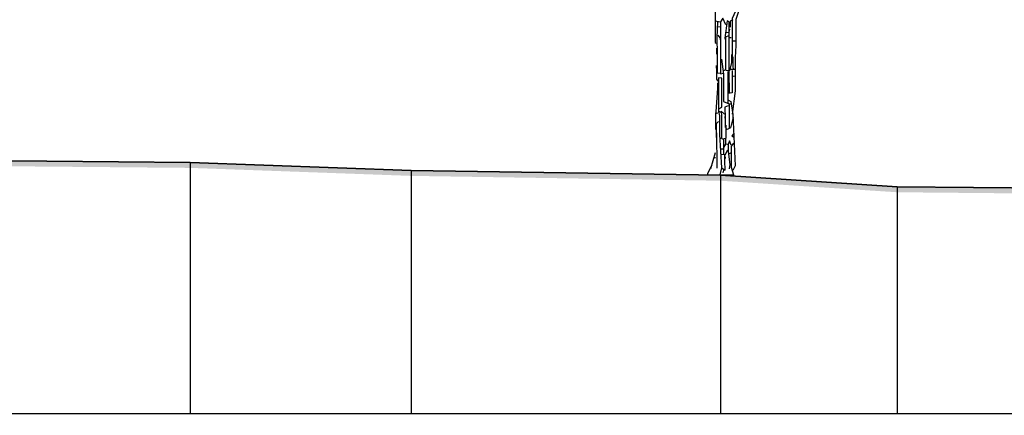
# Model space of a CAD drawing. Header units: metres. Extents: x 184432 to 189351, y 346610 to 348484.
# Tile 19 of 63: x 188931 to 188948, y 348427 to 348434. Entities that reach past the tile are written whole.
import ezdxf

# ---------------------------------------------------------------- set-up
doc = ezdxf.new("R2010")
doc.units = ezdxf.units.M
doc.header["$PDMODE"] = 35
doc.header["$PDSIZE"] = 0.075
for name, color, linetype, lineweight in [('B-ME-GR-BOOM-SD', 90, 'Continuous', 25), ('X-ME-AL-PROFIEL_HUIDIG MAAIVELD-GD', 252, 'Continuous', 0), ('X-XX-AL-DETAIL1-M', 7, 'Continuous', 18), ('X-XX-AL-DWARSPROFIEL_PROFIELLIJN MAAIVELD-GD', 8, 'Continuous', 35)]:
    doc.layers.add(name, color=color, linetype=linetype, lineweight=lineweight)
doc.layers.add('X-ME-AL-PROFIELRASTER-S', color=7, linetype='Continuous')
doc.styles.add('NLCS-ISO-ANNOTATIEF-T18', font='NLCS-ISO.ttf', dxfattribs={"height": 1.8})
doc.dimstyles.new('NLCS-ANNOTATIEF-T18-PIJL_L2_H0', dxfattribs={"dimtxt": 2.5, "dimasz": 1.8, "dimexe": 2, "dimexo": 2, "dimgap": 0.7, "dimtad": 1, "dimzin": 0, "dimdsep": 46, "dimtxsty": 'NLCS-ISO-ANNOTATIEF-T18', "dimcen": 0, "dimdle": 2, "dimclrd": 256, "dimclre": 256, "dimclrt": 10, "dimaunit": 2, "dimadec": 0, "dimazin": 0, "dimtfac": 1, "dimtdec": 3, "dimtofl": 0, "dimtmove": 0, "dimatfit": 3, "dimfxl": 2, "dimfxlon": 1, "dimtfillclr": 256, "dimtolj": 1, "dimtzin": 0, "dimlwd": -1, "dimlwe": -1, "dimarcsym": 0})

# ---------------------------------------------------------------- blocks, each defined once
blk = doc.blocks.new('SAL-PROFIELRASTER_BALK_EIND1-D')
at = {"color": 0, "linetype": 'ByBlock', "lineweight": -2, "flags": 128}
blk.add_lwpolyline([(0, 0), (1, 0)], dxfattribs=at)
blk = doc.blocks.new('SAL-PROFIELRASTER_AANHAAL-D')
at = {"color": 9, "linetype": 'ByBlock', "lineweight": -2, "flags": 128}
blk.add_lwpolyline([(0, 1), (0, 0)], dxfattribs=at)
blk = doc.blocks.new('*D84')
at = {"layer": 'Defpoints', "color": 0, "transparency": 16777216}
for p in [(188917.457, 348444.831), (188917.457, 348426.823), (188943.227, 348426.809)]:
    blk.add_point(p, dxfattribs=at)
at = {"layer": 'X-XX-AL-DETAIL1-M', "transparency": 16777216}
for p, q in [((188917.457, 348443.831), (188917.457, 348445.831)), ((188943.227, 348443.831), (188943.227, 348445.831)), ((188942.327, 348444.831), (188918.357, 348444.831))]:
    blk.add_line(p, q, dxfattribs=at)
for points in [[(188918.357, 348444.981), (188918.357, 348444.681), (188917.457, 348444.831)], [(188942.327, 348444.981), (188942.327, 348444.681), (188943.227, 348444.831)]]:
    blk.add_solid(points, dxfattribs=at)
at = {"layer": 'X-XX-AL-DETAIL1-M', "color": 10, "transparency": 16777216, "insert": (188930.342, 348445.631), "char_height": 0.9, "attachment_point": 5, "style": 'NLCS-ISO-ANNOTATIEF-T18'}
blk.add_mtext('\\A1;Bos', dxfattribs=at)
blk = doc.blocks.new('*D85')
at = {"layer": 'Defpoints', "color": 0, "transparency": 16777216}
for p in [(188943.227, 348444.831), (188948.537, 348430.934), (188943.227, 348426.809)]:
    blk.add_point(p, dxfattribs=at)
at = {"layer": 'X-XX-AL-DETAIL1-M', "transparency": 16777216}
for p, q in [((188943.227, 348443.831), (188943.227, 348445.831)), ((188948.537, 348443.831), (188948.537, 348445.831)), ((188947.637, 348444.831), (188944.127, 348444.831))]:
    blk.add_line(p, q, dxfattribs=at)
for points in [[(188944.127, 348444.981), (188944.127, 348444.681), (188943.227, 348444.831)], [(188947.637, 348444.981), (188947.637, 348444.681), (188948.537, 348444.831)]]:
    blk.add_solid(points, dxfattribs=at)
at = {"layer": 'X-XX-AL-DETAIL1-M', "color": 10, "transparency": 16777216, "insert": (188945.882, 348445.766), "char_height": 0.9, "attachment_point": 5, "style": 'NLCS-ISO-ANNOTATIEF-T18'}
blk.add_mtext('\\A1;Ruigte', dxfattribs=at)
blk = doc.blocks.new('SGR-BOOM_S02_D_ZIJ-D')
at = {"flags": 128}
for points in [[(-0.164, 4.254), (-0.153, 3.876), (-0.153, 3.523), (-0.101, 3.447), (-0.088, 3.498), (-0.088, 3.615), (-0.13, 3.573), (-0.13, 3.22), (-0.084, 2.951), (-0.084, 2.396), (-0.067, 2.388)], [(0.656, 3.901), (0.664, 3.851), (0.504, 3.741), (0.462, 3.464), (0.462, 3.338), (0.294, 2.817), (0.294, 2.346), (0.282, 2.127), (0.282, 1.522), (0.227, 1.101)], [(0.277, 3.035), (0.286, 2.968), (0.227, 2.833), (0.227, 2.472), (0.223, 2.337), (0.223, 2.136), (0.21, 2.136)], [(-0.084, 2.791), (-0.05, 2.783), (0.008, 2.775)], [(-0.042, 2.775), (-0.05, 2.489), (-0.046, 2.186), (-0.046, 1.841), (0.008, 1.85)], [(0.017, 2.682), (-0.034, 2.674)], [(0.109, 2.716), (0.059, 2.842), (0.017, 2.775), (0.017, 2.396), (0.017, 1.925), (0.017, 1.833), (0.067, 1.841)], [(0.177, 1.48), (0.172, 1.867), (0.172, 2.766), (0.135, 2.791), (0.092, 2.48), (0.101, 2.455)], [(0.235, 2.808), (0.189, 2.783), (0.189, 2.674)], [(-0.034, 2.531), (0.008, 2.48), (0.017, 2.413)], [(0.16, 2.522), (0.105, 2.497), (0.107, 2.245), (0.107, 1.9), (0.067, 1.883)], [(0.168, 2.581), (0.109, 2.573)], [(0.177, 2.64), (0.168, 2.606)], [(0.177, 2.489), (0.21, 2.489)], [(0.235, 2.43), (0.277, 2.43)], [(-0.059, 2.295), (-0.059, 2.186)], [(0.214, 2.178), (0.214, 2.035), (0.177, 1.883), (0.118, 1.892), (0.109, 1.9)], [(-0.063, 1.984), (-0.061, 1.875), (-0.061, 1.732), (-0.034, 1.698)], [(0.034, 2.094), (0.071, 1.824), (0.071, 1.328), (0.168, 1.286), (0.168, 0.841)], [(0.235, 2.136), (0.235, 1.967), (0.244, 1.909)], [(0.147, 1.875), (0.145, 1.438), (0.145, 1.303)], [(0.227, 1.892), (0.227, 1.732), (0.227, 1.488), (0.151, 1.471)], [(0.277, 1.909), (0.193, 1.909)], [(0.277, 1.791), (0.244, 1.782)], [(-0.042, 1.665), (-0.042, 1.572), (-0.076, 1.059), (-0.076, 0.824)], [(-0.017, 1.194), (0.038, 1.228), (0.036, 1.37), (0.036, 1.749), (-0.021, 1.757), (-0.023, 1.614), (-0.023, 1.16), (-0.025, 1.127)], [(0.143, 1.513), (0.177, 1.513)], [(0.151, 1.253), (0.092, 1.228), (0.101, 1.026), (0.101, 0.858)], [(0.16, 1.354), (0.202, 1.328), (0.235, 1.093), (0.277, 0.16), (0.235, 0.076)], [(0.16, 1.286), (0.202, 1.286)], [(-0.034, 1.118), (-0.084, 1.11)], [(0.025, 1.127), (-0.021, 1.152), (-0.006, 1.068), (-0.006, 0.731), (0.034, 0.126), (0, 0)], [(0.084, 1.101), (0.029, 1.152), (0.032, 1.068), (0.032, 0.664), (0.017, 0.656)], [(-0.025, 0.967), (-0.067, 0.925), (-0.055, 0.294), (-0.055, 0.118)], [(0.109, 0.9), (0.109, 0.656), (0.05, 0.647), (0.034, 0.664)], [(0.092, 1.059), (0.092, 1.026)], [(0.244, 1.043), (0.193, 0.849), (0.135, 0.824), (0.118, 0.832)], [(-0.063, 0.782), (-0.063, 0.681), (-0.067, 0.673)], [(0.252, 0.74), (0.219, 0.706), (0.252, 0.689)], [(0.105, 0.647), (0.105, 0.555), (0.067, 0.496)], [(0.067, 0.639), (0.067, 0.378)], [(0.109, 0.563), (0.143, 0.555)], [(0.21, 0.538), (0.177, 0.614), (0.151, 0.547), (0.151, 0.42), (0.185, 0.185), (0.168, 0.109)], [(0.252, 0.572), (0.21, 0.521), (0.21, 0.135), (0.252, 0), (0.252, -0.008)], [(-0.084, 0.395), (-0.168, 0.109)], [(0.025, 0.471), (0.059, 0.471)], [(0.034, 0.126), (0.101, 0.084), (0.092, 0.252), (0.092, 0.362), (0.034, 0.37)], [(0.143, 0.446), (0.092, 0.353)], [(0.21, 0.395), (0.168, 0.378)], [(-0.109, 0.311), (-0.076, 0.311)], [(0.101, 0.328), (0.101, 0.294)], [(-0.143, 0.177), (-0.219, 0.025)], [(0.067, 0.084), (0.059, 0.034)]]:
    blk.add_lwpolyline(points, dxfattribs=at)
at = {"ltscale": 0.1, "flags": 128}
for points in [[(-0.219, 0.025), (-0.219, -0.008)], [(0.252, -0.008), (-0.219, -0.008)]]:
    blk.add_lwpolyline(points, dxfattribs=at)

msp = doc.modelspace()

# ---------------------------------------------------------------- hatches: boundary and pattern name
at = {"layer": 'X-ME-AL-PROFIEL_HUIDIG MAAIVELD-GD'}
h = msp.add_hatch(dxfattribs=at)
h.set_pattern_fill('AGR-MAAIVELD', color=256, scale=0.05, pattern_type=2)
h.set_pattern_definition([(45, (2170.6824, 91.25903), (-0.25000007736, 0.25000007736), []), (45, (2170.6467, 91.29474), (0, 0.50000015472), [0.3535535, -0.3535535]), (45, (2170.611, 91.33046), (0, 0.50000015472), [0.3535535, -0.3535535]), (45, (2170.57477, 91.36667), (0, 0.50000015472), [0.3535535, -0.3535535]), (45, (2170.53956, 91.4019), (0, 0.50000015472), [0.3535535, -0.3535535]), (45, (2170.50384, 91.4376), (0, 0.50000015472), [0.3535535, -0.3535535]), (45, (2170.46813, 91.4733), (0, 0.50000015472), [0.3535535, -0.3535535]), (315, (2170.6824, 91.25903), (0.25000007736, 0.25000007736), []), (315, (2170.71813, 91.29474), (0.50000015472, -1e-16), [0.3535535, -0.3535535]), (315, (2170.75384, 91.33046), (0.50000015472, -1e-16), [0.3535535, -0.3535535]), (315, (2170.79006, 91.36667), (0.50000015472, -1e-16), [0.3535535, -0.3535535]), (315, (2170.82527, 91.4019), (0.50000015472, -1e-16), [0.3535535, -0.3535535]), (315, (2170.861, 91.4376), (0.50000015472, -1e-16), [0.3535535, -0.3535535]), (315, (2170.8967, 91.4733), (0.50000015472, -1e-16), [0.3535535, -0.3535535])])
h.paths.add_polyline_path([(188933.606, 348431.396), (188927.11, 348431.454), (188922.058, 348431.828), (188916.696, 348432.039), (188911.759, 348432.131), (188907.608, 348432.173), (188905.035, 348432.418), (188901.407, 348432.61), (188898.957, 348433.283), (188898.087, 348434.274), (188896.601, 348434.645), (188894.95, 348434.719), (188893.173, 348434.68), (188890.909, 348434.729), (188888.846, 348433.999), (188883.993, 348432.009), (188882.04, 348430.767), (188881.356, 348430.586), (188880.71, 348430.201), (188879.757, 348429.67), (188879.757, 348429.57), (188880.71, 348430.101), (188881.356, 348430.486), (188882.04, 348430.667), (188883.993, 348431.909), (188888.846, 348433.899), (188890.909, 348434.629), (188893.173, 348434.58), (188894.95, 348434.619), (188896.601, 348434.545), (188898.043, 348434.164), (188898.957, 348433.183), (188901.407, 348432.51), (188905.035, 348432.318), (188907.608, 348432.073), (188911.759, 348432.031), (188916.696, 348431.939), (188922.058, 348431.728), (188927.11, 348431.354), (188933.606, 348431.296), (188937.607, 348431.151), (188943.215, 348431.063), (188946.409, 348430.854), (188949.175, 348430.828), (188950.94, 348430.538), (188954.277, 348430.439), (188957.635, 348430.275), (188961.454, 348430.203), (188964.245, 348430.142), (188966.842, 348430.032), (188969.65, 348429.911), (188972.463, 348429.904), (188975.192, 348429.838), (188977.906, 348429.75), (188980.791, 348429.708), (188983.269, 348429.783), (188985.774, 348429.696), (188988.315, 348429.69), (188990.777, 348429.709), (188993.405, 348429.726), (188995.532, 348429.731), (188995.532, 348429.831), (188993.405, 348429.826), (188990.777, 348429.809), (188988.315, 348429.79), (188985.774, 348429.796), (188983.269, 348429.883), (188980.791, 348429.808), (188977.906, 348429.85), (188975.192, 348429.938), (188972.463, 348430.004), (188969.65, 348430.011), (188966.842, 348430.132), (188964.245, 348430.242), (188961.454, 348430.303), (188957.635, 348430.375), (188954.277, 348430.539), (188950.94, 348430.638), (188949.175, 348430.928), (188946.409, 348430.954), (188943.215, 348431.163), (188937.607, 348431.251)])

# ---------------------------------------------------------------- linework, layer by layer
at = {"layer": 'X-XX-AL-DWARSPROFIEL_PROFIELLIJN MAAIVELD-GD'}
msp.add_lwpolyline([(188911.759, 348432.131), (188916.696, 348432.039), (188922.058, 348431.828), (188927.11, 348431.454), (188933.606, 348431.396), (188937.607, 348431.251), (188943.215, 348431.163), (188946.409, 348430.954), (188949.175, 348430.928), (188950.94, 348430.638), (188954.277, 348430.539), (188957.635, 348430.375), (188961.454, 348430.303), (188964.245, 348430.242), (188966.842, 348430.132), (188969.65, 348430.011), (188972.463, 348430.004), (188975.192, 348429.938), (188977.906, 348429.85), (188980.791, 348429.808), (188983.269, 348429.883)], dxfattribs=at)

# ---------------------------------------------------------------- block references
at = {"layer": 'B-ME-GR-BOOM-SD'}
msp.add_blockref('SGR-BOOM_S02_D_ZIJ-D', (188943.198, 348431.171), dxfattribs=at)
at = {"layer": 'X-ME-AL-PROFIELRASTER-S'}
for p, yscale in [((188933.606, 348426.844), 4.552), ((188937.607, 348426.844), 4.407), ((188943.215, 348426.844), 4.318999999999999), ((188946.409, 348426.844), 4.109999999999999)]:
    msp.add_blockref('SAL-PROFIELRASTER_AANHAAL-D', p, dxfattribs=dict(at, yscale=yscale))
at = {"layer": 'X-ME-AL-PROFIELRASTER-S', "xscale": 117.0254849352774, "yscale": 0.5, "zscale": 117.0254849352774}
msp.add_blockref('SAL-PROFIELRASTER_BALK_EIND1-D', (188879.757, 348426.844), dxfattribs=at)

# ---------------------------------------------------------------- dimensions: what is measured, and where the dimension line sits
at = {"layer": 'X-XX-AL-DETAIL1-M'}
for base, p1, p2, text, picture, middle in [((188917.457, 348444.831), (188943.227, 348426.809), (188917.457, 348426.823), 'Bos', '*D84', (188930.342, 348444.831)), ((188943.227, 348444.831), (188948.537, 348430.934), (188943.227, 348426.809), 'Ruigte', '*D85', (188945.882, 348444.831))]:
    dim = msp.add_linear_dim(base=base, p1=p1, p2=p2, text=text, dimstyle='NLCS-ANNOTATIEF-T18-PIJL_L2_H0', dxfattribs=at)
    dim.commit()
    dim.dimension.update_dxf_attribs({"geometry": picture, "text_midpoint": middle, "dimtype": 160})

doc.saveas('drawing.dxf')
